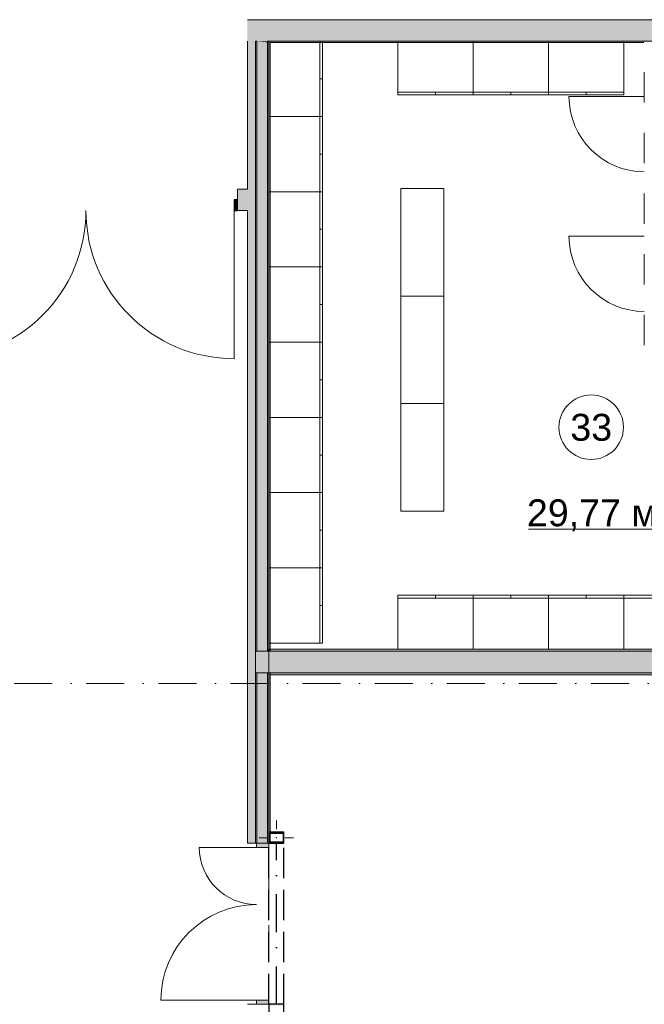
# Model space of a CAD drawing. Header units: millimetres. Extents: x -14761 to 157739, y -22400 to 107990.
# Tile 77 of 256: x 46284 to 52090, y 60015 to 69175. Entities that reach past the tile are written whole.
import ezdxf

# ---------------------------------------------------------------- set-up
doc = ezdxf.new("R2010")
doc.units = ezdxf.units.MM
doc.header["$MEASUREMENT"] = 0
for name, pattern in [('Невидимая', [391.222223, 282.222223, -109]), ('Штриховая', [564.444447, 282.222223, -282.222223]), ('Штрихпунктирная', [670.277762, 352.777767, -176.388884, 0, -141.111112])]:
    doc.linetypes.add(name, pattern=pattern)
for name, color, linetype in [('Интерьер - Мебель', 7, 'Continuous'), ('Конструктив - ГКЛ', 7, 'Continuous'), ('Конструктив - Стена сущ для Кладочного плана', 7, 'Continuous'), ('Конструктив - Стены Блок 100 нов', 7, 'Continuous'), ('Конструктив - Стены Блок 200 нов', 7, 'Continuous'), ('Конструктив - Стены Внутр сущ.', 7, 'Continuous'), ('УЛИЦА_Стойки стропильные', 7, 'Continuous'), ('Элемент Модели - Зона', 7, 'Continuous'), ('Элемент Модели - Оси', 7, 'Continuous')]:
    doc.layers.add(name, color=color, linetype=linetype)
doc.styles.add('СГЕНЕРИР_СТИЛЬ_1', font='txt')

msp = doc.modelspace()

# ---------------------------------------------------------------- hatches: boundary and pattern name
at = {"layer": 'Конструктив - ГКЛ', "linetype": 'Continuous', "lineweight": 0, "true_color": 0x000000}
for points in [[(48487.5, 68975), (48475, 68975), (48487.5, 68973.8)], [(48487.5, 63300), (48487.5, 68973.8), (48475, 68975), (48475, 63300)], [(48487.5, 68973.8), (48587.5, 68964.2), (48587.5, 68975), (48487.5, 68975)], [(48587.5, 63300), (48587.5, 68964.2), (48487.5, 68973.8), (48487.5, 63300)], [(48587.5, 68964.2), (48600, 68963), (48600, 68975), (48587.5, 68975)], [(48605, 68963), (52085, 68963), (52085, 68975), (48605, 68975)], [(48600, 68963), (48587.5, 68964.2), (48587.5, 68963)], [(48600, 63325), (48600, 68963), (48587.5, 68963), (48587.5, 63325)], [(48612, 63325), (48612, 68963), (48600, 68963), (48600, 63325)], [(48600, 63300), (48600, 63320), (48587.5, 63320), (48587.5, 63300)], [(48612, 63300), (48612, 63320), (48600, 63320), (48600, 63300)], [(48475, 63100), (48475, 61515.2), (48487.5, 61515.2), (48487.5, 63100)], [(48487.5, 63100), (48487.5, 61515.2), (48587.5, 61515.2), (48587.5, 63100)], [(48587.5, 63100), (48587.5, 61515.2), (48600, 61515.2), (48600, 63100)], [(48600, 63100), (48600, 61615.2), (48612, 61615.2), (48612, 63100)], [(48608, 61523.2), (48612, 61523.2), (48612, 61607.2), (48608, 61607.2)]]:
    msp.add_hatch(color=18, dxfattribs=at).paths.add_polyline_path(points)
at = {"layer": 'Конструктив - Стена сущ для Кладочного плана', "linetype": 'Continuous', "lineweight": 0, "true_color": 0x000000}
msp.add_hatch(color=18, dxfattribs=at).paths.add_polyline_path([(48400, 69175), (48400, 68975), (58020, 68975), (58020, 69175)])
at = {"layer": 'Конструктив - Стены Блок 200 нов', "linetype": 'Continuous', "lineweight": 0, "true_color": 0x000000}
for points in [[(48487.5, 63100), (48487.5, 63300), (48475, 63300), (48475, 63100)], [(48587.5, 63100), (48587.5, 63300), (48487.5, 63300), (48487.5, 63100)], [(48600, 63100), (48600, 63300), (48587.5, 63300), (48587.5, 63100)], [(48612, 63100), (48612, 63300), (48600, 63300), (48600, 63100)], [(55680, 63320), (48612, 63320), (48612, 63300), (55680, 63300)], [(48612, 63300), (48612, 63100), (53700, 63100), (53700, 63300)], [(48612, 63100), (48612, 63080), (53700, 63080), (53700, 63100)]]:
    msp.add_hatch(color=18, dxfattribs=at).paths.add_polyline_path(points)
at = {"layer": 'Конструктив - Стены Внутр сущ.', "linetype": 'Continuous', "lineweight": 0, "true_color": 0x000000}
for points in [[(48400, 68975), (48400, 61515.2), (48600, 61515.2), (48600, 68975)], [(48310, 67399.5), (48400, 67399.5), (48400, 67599.5), (48310, 67599.5)], [(48310, 67499.5), (48278, 67499.5), (48278, 67399.5), (48310, 67399.5)], [(48600, 61515.2), (48485, 61515.2), (48485, 61475.2), (48600, 61475.2)], [(48485, 60015.2), (48600, 60015.2), (48600, 60055.2), (48485, 60055.2)]]:
    msp.add_hatch(color=18, dxfattribs=at).paths.add_polyline_path(points)
at = {"layer": 'УЛИЦА_Стойки стропильные', "linetype": 'Continuous', "lineweight": 0, "true_color": 0x000000}
h = msp.add_hatch(color=18, dxfattribs=at)
h.paths.add_polyline_path([(48740, 61515.2), (48740, 61615.2), (48600, 61615.2), (48600, 61515.2)])
h.paths.add_polyline_path([(48732, 61523.2), (48608, 61523.2), (48608, 61607.2), (48732, 61607.2)], flags=0)
h = msp.add_hatch(color=18, dxfattribs=at)
h.paths.add_polyline_path([(48740, 59915.2), (48740, 60015.2), (48600, 60015.2), (48600, 59915.2)])
h.paths.add_polyline_path([(48732, 59923.2), (48608, 59923.2), (48608, 60007.2), (48732, 60007.2)], flags=0)

# ---------------------------------------------------------------- linework, layer by layer
at = {"layer": 'Интерьер - Мебель', "color": 7, "linetype": 'Continuous', "lineweight": 15}
for p, q in [((49075, 68975), (49075, 68275)), ((49100, 68975), (49075, 68975)), ((49100, 68625), (49075, 68625)), ((49800, 68500), (50500, 68500)), ((49800, 68475), (49800, 68500)), ((50150, 68475), (50150, 68500)), ((50500, 68500), (51200, 68500)), ((50500, 68475), (50500, 68500)), ((50850, 68475), (50850, 68500)), ((51200, 68500), (51900, 68500)), ((51200, 68475), (51200, 68500)), ((51550, 68475), (51550, 68500)), ((49075, 68275), (49075, 67575)), ((49100, 68275), (49075, 68275)), ((49100, 67925), (49075, 67925)), ((49075, 67575), (49075, 66875)), ((49100, 67575), (49075, 67575)), ((49100, 67225), (49075, 67225)), ((49075, 66875), (49075, 66175)), ((49100, 66875), (49075, 66875)), ((49100, 66525), (49075, 66525)), ((49075, 66175), (49075, 65475)), ((49100, 66175), (49075, 66175)), ((49100, 65825), (49075, 65825)), ((49075, 65475), (49075, 64775)), ((49100, 65475), (49075, 65475)), ((49100, 65125), (49075, 65125)), ((49075, 64775), (49075, 64075)), ((49100, 64775), (49075, 64775)), ((49100, 64425), (49075, 64425)), ((49075, 64075), (49075, 63375)), ((49100, 64075), (49075, 64075)), ((49800, 63820), (49800, 63795)), ((49800, 63795), (50500, 63795)), ((50150, 63820), (50150, 63795)), ((50500, 63820), (50500, 63795)), ((50500, 63795), (51200, 63795)), ((50850, 63820), (50850, 63795)), ((51200, 63820), (51200, 63795)), ((51200, 63795), (51900, 63795)), ((51550, 63820), (51550, 63795)), ((51900, 63820), (51900, 63795)), ((51900, 63795), (52600, 63795)), ((49100, 63725), (49075, 63725))]:
    msp.add_line(p, q, dxfattribs=at)
at = {"layer": 'Интерьер - Мебель', "color": 7, "linetype": 'Continuous', "lineweight": 15, "flags": 128}
for points in [[(49100, 68975), (49100, 68275), (48600, 68275), (48600, 68975)], [(49800, 68475), (50500, 68475), (50500, 68975), (49800, 68975)], [(50500, 68475), (51200, 68475), (51200, 68975), (50500, 68975)], [(51200, 68475), (51900, 68475), (51900, 68975), (51200, 68975)], [(49100, 68275), (49100, 67575), (48600, 67575), (48600, 68275)], [(50227.5, 67604.2), (50227.5, 66604.2), (49827.5, 66604.2), (49827.5, 67604.2)], [(49100, 67575), (49100, 66875), (48600, 66875), (48600, 67575)], [(49100, 66875), (49100, 66175), (48600, 66175), (48600, 66875)], [(50227.5, 66604.2), (50227.5, 65604.2), (49827.5, 65604.2), (49827.5, 66604.2)], [(49100, 66175), (49100, 65475), (48600, 65475), (48600, 66175)], [(50227.5, 65604.2), (50227.5, 64604.2), (49827.5, 64604.2), (49827.5, 65604.2)], [(49100, 65475), (49100, 64775), (48600, 64775), (48600, 65475)], [(49100, 64775), (49100, 64075), (48600, 64075), (48600, 64775)], [(49100, 64075), (49100, 63375), (48600, 63375), (48600, 64075)], [(49800, 63820), (50500, 63820), (50500, 63320), (49800, 63320)], [(50500, 63820), (51200, 63820), (51200, 63320), (50500, 63320)], [(51200, 63820), (51900, 63820), (51900, 63320), (51200, 63320)], [(51900, 63820), (52600, 63820), (52600, 63320), (51900, 63320)]]:
    msp.add_lwpolyline(points, close=True, dxfattribs=at)
at = {"layer": 'Конструктив - ГКЛ', "color": 251, "linetype": 'Continuous', "lineweight": 20, "true_color": 0x575757}
for p, q in [((48487.5, 68973.8), (48487.5, 68975)), ((48487.5, 68973.8), (48487.5, 63300)), ((48587.5, 68964.2), (48587.5, 68975)), ((48587.5, 63325), (48587.5, 68964.2)), ((48487.5, 63300), (48475, 63300)), ((48475, 63300), (48475, 63100)), ((48487.5, 63300), (48475, 63300)), ((48587.5, 63300), (48487.5, 63300)), ((48587.5, 63300), (48487.5, 63300)), ((48587.5, 63325), (48587.5, 63320)), ((48587.5, 63300), (48587.5, 63320)), ((48600, 63300), (48587.5, 63300)), ((48600, 63300), (48587.5, 63300)), ((48612, 63300), (48600, 63300)), ((48600, 63300), (48600, 63100)), ((48612, 63300), (48600, 63300)), ((48475, 63100), (48487.5, 63100)), ((48475, 63100), (48487.5, 63100)), ((48487.5, 63100), (48587.5, 63100)), ((48487.5, 63100), (48587.5, 63100)), ((48487.5, 63100), (48487.5, 61515.2)), ((48587.5, 63100), (48600, 63100)), ((48587.5, 63100), (48600, 63100)), ((48587.5, 61515.2), (48587.5, 63100)), ((48600, 63100), (48612, 63100)), ((48600, 63100), (48612, 63100))]:
    msp.add_line(p, q, dxfattribs=at)
at = {"layer": 'Конструктив - ГКЛ', "color": 251, "linetype": 'Continuous', "lineweight": 20, "true_color": 0x575757, "flags": 128}
for points in [[(48475, 68975), (48487.5, 68975)], [(48475, 68975), (48475, 61515.2)], [(48587.5, 68975), (48600, 68975)], [(74495, 68975), (48600, 68975)], [(48600, 68963), (48600, 61615.2)], [(48600, 63325), (48600, 68963)], [(48612, 68963), (52085, 68963)], [(48612, 63325), (48612, 68963)], [(48600, 63300), (48600, 63320)], [(48612, 63300), (48612, 63320)], [(48600, 61615.2), (48600, 63100)], [(48612, 61615.2), (48612, 63100)], [(48612, 61523.2), (48612, 61607.2)], [(48475, 61515.2), (48487.5, 61515.2)], [(48587.5, 61515.2), (48600, 61515.2)]]:
    msp.add_lwpolyline(points, dxfattribs=at)
at = {"layer": 'Конструктив - Стена сущ для Кладочного плана', "color": 251, "linetype": 'Невидимая', "lineweight": 30, "true_color": 0x575757}
for p, q in [((48600, 60015.2), (48600, 61515.2)), ((48740, 61515.2), (48600, 61515.2)), ((48740, 60015.2), (48740, 61515.2)), ((48740, 60015.2), (48600, 60015.2))]:
    msp.add_line(p, q, dxfattribs=at)
at = {"layer": 'Конструктив - Стена сущ для Кладочного плана', "color": 251, "linetype": 'Штрихпунктирная', "lineweight": 30, "true_color": 0x575757}
msp.add_line((48670, 60015.2), (48670, 61515.2), dxfattribs=at)
at = {"layer": 'Конструктив - Стена сущ для Кладочного плана', "color": 251, "linetype": 'Continuous', "lineweight": 20, "true_color": 0x575757, "flags": 128}
for points in [[(58020, 69175), (48400, 69175)], [(48600, 68975), (58020, 68975)]]:
    msp.add_lwpolyline(points, dxfattribs=at)
at = {"layer": 'Конструктив - Стены Блок 100 нов', "color": 251, "linetype": 'Continuous', "lineweight": 5, "true_color": 0x575757}
for p, q in [((52090, 68460), (51390, 68460)), ((52090, 67160.4), (51390, 67160.4))]:
    msp.add_line(p, q, dxfattribs=at)
for centre in [(52090, 68460), (52090, 67160.4)]:
    msp.add_arc(centre, 700, 180, 270, dxfattribs=at)
at = {"layer": 'Конструктив - Стены Блок 200 нов', "color": 251, "linetype": 'Continuous', "lineweight": 20, "true_color": 0x575757}
for p, q in [((53700, 63300), (48612, 63300)), ((48612, 63100), (53700, 63100))]:
    msp.add_line(p, q, dxfattribs=at)
at = {"layer": 'Конструктив - Стены Блок 200 нов', "color": 251, "linetype": 'Continuous', "lineweight": 20, "true_color": 0x575757, "flags": 128}
for points in [[(55680, 63320), (48612, 63320)], [(48612, 63320), (48612, 63300)], [(48612, 63100), (48612, 63080)], [(48612, 63080), (53700, 63080)]]:
    msp.add_lwpolyline(points, dxfattribs=at)
at = {"layer": 'Конструктив - Стены Внутр сущ.', "color": 251, "linetype": 'Continuous', "lineweight": 20, "true_color": 0x575757}
for p, q in [((48310, 67599.5), (48353, 67599.5)), ((48310, 67499.5), (48310, 67599.5)), ((48310, 67499.5), (48310, 67599.5)), ((48310, 67499.5), (48310, 67599.5)), ((48310, 67599.5), (48353, 67599.5)), ((48310, 67599.5), (48353, 67599.5)), ((48310, 67399.5), (48310, 67499.5)), ((48310, 67399.5), (48310, 67499.5)), ((48310, 67399.5), (48310, 67499.5)), ((48310, 67399.5), (48353, 67399.5)), ((48310, 67399.5), (48353, 67399.5)), ((48310, 67399.5), (48353, 67399.5)), ((48485, 61515.2), (48400, 61515.2)), ((48485, 61515.2), (48400, 61515.2)), ((48600, 61515.2), (48485, 61515.2)), ((48600, 61515.2), (48485, 61515.2)), ((48600, 61515.2), (48485, 61515.2)), ((48485, 60015.2), (48400, 60015.2)), ((48485, 60015.2), (48400, 60015.2)), ((48600, 60015.2), (48485, 60015.2)), ((48600, 60015.2), (48485, 60015.2)), ((48600, 60015.2), (48485, 60015.2))]:
    msp.add_line(p, q, dxfattribs=at)
at = {"layer": 'Конструктив - Стены Внутр сущ.', "color": 251, "linetype": 'Continuous', "lineweight": 30, "true_color": 0x575757}
for p, q in [((48310, 67499.5), (48278, 67499.5)), ((48278, 67499.5), (48278, 67399.5)), ((48310, 67399.5), (48310, 67499.5)), ((48278, 67399.5), (48310, 67399.5))]:
    msp.add_line(p, q, dxfattribs=at)
at = {"layer": 'Конструктив - Стены Внутр сущ.', "color": 251, "linetype": 'Continuous', "lineweight": 15, "true_color": 0x575757}
msp.add_line((48278, 67399.5), (48278, 66021.5), dxfattribs=at)
at = {"layer": 'Конструктив - Стены Внутр сущ.', "color": 251, "linetype": 'Continuous', "lineweight": 5, "true_color": 0x575757}
for p, q in [((48485, 61475.2), (47953, 61475.2)), ((48485, 61475.2), (48485, 61515.2)), ((48485, 61515.2), (48600, 61515.2)), ((48600, 61475.2), (48485, 61475.2)), ((48600, 61515.2), (48600, 61475.2)), ((48485, 60055.2), (47597, 60055.2)), ((48485, 60015.2), (48485, 60055.2)), ((48485, 60055.2), (48600, 60055.2)), ((48600, 60015.2), (48485, 60015.2)), ((48600, 60055.2), (48600, 60015.2))]:
    msp.add_line(p, q, dxfattribs=at)
at = {"layer": 'Конструктив - Стены Внутр сущ.', "color": 251, "linetype": 'Continuous', "lineweight": 20, "true_color": 0x575757, "flags": 128}
for points in [[(48400, 68975), (48400, 67599.5)], [(48600, 61615.2), (48600, 68975)], [(48400, 67599.5), (48310, 67599.5)], [(48310, 67399.5), (48400, 67399.5)], [(48400, 67399.5), (48400, 61515.2)]]:
    msp.add_lwpolyline(points, dxfattribs=at)
at = {"layer": 'Конструктив - Стены Внутр сущ.', "color": 251, "linetype": 'Continuous', "lineweight": 5, "true_color": 0x575757}
for centre, radius, start, end in [((45522, 67399.5), 1378, 270, 0), ((48278, 67399.5), 1378, 180, 270), ((48485, 61475.2), 532, 180, 270), ((48485, 60055.2), 888, 90, 180)]:
    msp.add_arc(centre, radius, start, end, dxfattribs=at)
at = {"layer": 'УЛИЦА_Стойки стропильные', "color": 251, "linetype": 'Continuous', "lineweight": 5, "true_color": 0x575757}
for p, q in [((48670, 61645.2), (48670, 61725.2)), ((48590, 61565.2), (48510, 61565.2)), ((48750, 61565.2), (48830, 61565.2)), ((48670, 61485.2), (48670, 61405.2)), ((48670, 60045.2), (48670, 60125.2))]:
    msp.add_line(p, q, dxfattribs=at)
at = {"layer": 'УЛИЦА_Стойки стропильные', "color": 251, "linetype": 'Continuous', "lineweight": 30, "true_color": 0x575757, "flags": 128}
for points in [[(48740, 61515.2), (48740, 61615.2), (48600, 61615.2), (48600, 61515.2)], [(48732, 61523.2), (48608, 61523.2), (48608, 61607.2), (48732, 61607.2)], [(48740, 59915.2), (48740, 60015.2), (48600, 60015.2), (48600, 59915.2)]]:
    msp.add_lwpolyline(points, close=True, dxfattribs=at)
at = {"layer": 'УЛИЦА_Стойки стропильные', "color": 251, "linetype": 'Continuous', "lineweight": 5, "true_color": 0x575757}
msp.add_point((48670, 61565.2), dxfattribs=at)
at = {"layer": 'Элемент Модели - Зона', "color": 7, "linetype": 'Continuous', "lineweight": 15}
msp.add_line((51012.4, 64434.9), (52312.9, 64434.9), dxfattribs=at)
at = {"layer": 'Элемент Модели - Зона', "color": 7, "linetype": 'Штриховая', "lineweight": 15, "flags": 128}
for points in [[(48600, 68975), (48600, 63320), (54000, 63320), (55700, 63320), (55700, 66100), (53800, 66100), (52090, 66100), (52090, 67410), (52090, 68975)], [(48600, 52600), (58000, 52600), (58000, 63080), (53700, 63080), (48600, 63080)]]:
    msp.add_lwpolyline(points, close=True, dxfattribs=at)
at = {"layer": 'Элемент Модели - Зона', "color": 7, "linetype": 'Continuous', "lineweight": 15, "flags": 128}
msp.add_lwpolyline([(51896.5, 65383.6, 1), (51296.5, 65383.6, 1)], format="xyb", close=True, dxfattribs=at)
at = {"layer": 'Элемент Модели - Оси', "color": 7, "linetype": 'Штрихпунктирная', "lineweight": 15}
msp.add_line((-12760.6, 63000), (155650, 63000), dxfattribs=at)

# ---------------------------------------------------------------- texts
at = {"layer": 'Элемент Модели - Зона', "color": 7, "lineweight": 15, "char_height": 250, "attachment_point": 5, "style": 'СГЕНЕРИР_СТИЛЬ_1'}
for s, insert in [('\\A1;{\\pqc;\\fArial|b0|i0|c204|p38;33}', (51596.5, 65381.5)), ('\\A1;{\\pqc;\\fArial|b0|i0|c204|p38;29,77 м²}', (51662.6, 64564.2))]:
    msp.add_mtext(s, dxfattribs=dict(at, insert=insert))

doc.saveas('drawing.dxf')
